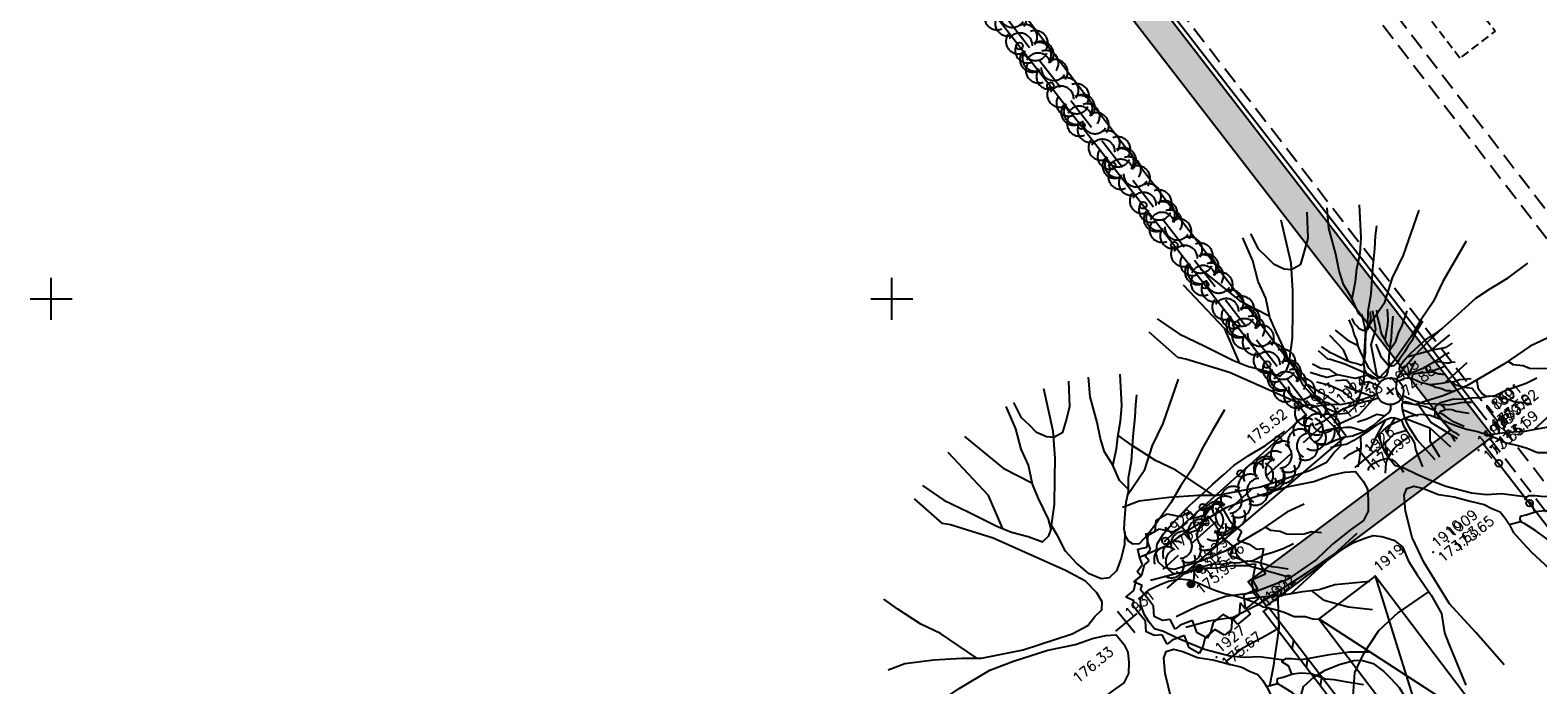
# Model space of a CAD drawing. Header units: feet. Extents: x 529188 to 529675, y 139816 to 140273.
# Tile 6 of 118: x 529274 to 529319, y 139989 to 140008. Entities that reach past the tile are written whole.
import ezdxf
from ezdxf.enums import TextEntityAlignment as Align

# ---------------------------------------------------------------- set-up
doc = ezdxf.new("R2010")
doc.units = ezdxf.units.FT
doc.header["$LTSCALE"] = 2
doc.header["$MEASUREMENT"] = 0
doc.header["$PDSIZE"] = 0.1
doc.linetypes.add('CACHE', pattern=[0.375, 0.25, -0.125])
doc.linetypes.add('CACHEX2', pattern=[0.75, 0.5, -0.25])
doc.layers.get('0').update_dxf_attribs({"linetype": 'CONTINUOUS'})
for name, color, linetype in [('ARBRES', 70, 'CONTINUOUS'), ('BATI', 10, 'CONTINUOUS'), ('BATI-HACHURES', 30, 'CONTINUOUS'), ('BORDURETTE', 20, 'CONTINUOUS'), ('CANIVEAU', 32, 'CACHE'), ('CARROYAGE', 7, 'CONTINUOUS'), ('CLOTURE', 1, 'CONTINUOUS'), ('HAIE', 80, 'CACHEX2'), ('MURS', 1, 'CONTINUOUS'), ('TALUS_HAUT', 40, 'CONTINUOUS'), ('TOPOALT', 3, 'CONTINUOUS'), ('TOPOJIS', 7, 'CONTINUOUS'), ('TOPOJIS-GELE', 7, 'CONTINUOUS'), ('TOPOMAT', 142, 'CONTINUOUS')]:
    doc.layers.add(name, color=color, linetype=linetype)
doc.styles.get("Standard").update_dxf_attribs({"font": 'ROMANS.SHX'})
pattern_1 = [(228.0128, (529357.68551, 140019.42807), (-7.99999823, -9.00000134), [0.134536, -13.319088]), (184.9697, (529357.59551, 140019.32807), (12.000001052, 0.999991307), [0.230868, -22.855925]), (132.5104, (529357.36551, 140019.30807), (9.99999072, -11.000008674), [0.162788, -16.116032]), (267.2737, (529356.97551, 140019.05807), (0.999996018, 20.000000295), [0.210238, -20.813558]), (292.8337, (529356.96551, 140018.84807), (-5.000009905, 11.999996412), [0.206155, -20.409373]), (357.2737, (529357.04551, 140018.65807), (-20.000000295, 0.999996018), [0.210238, -20.813558]), (37.6942, (529357.25551, 140018.64807), (-13.000007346, -9.999990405), [0.278029, -27.524849]), (72.2553, (529357.47551, 140018.81807), (7.000010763, 21.999996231), [0.262488, -25.986321]), (121.4296, (529357.55551, 140019.06807), (-8.000008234, 12.999995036), [0.21095, -20.884073]), (175.2364, (529357.44551, 140019.24807), (11.00000095, -0.99999153), [0.240832, -11.800763]), (222.3974, (529357.20551, 140019.26807), (-12.000007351, -10.999992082), [0.311448, -30.833375]), (138.8141, (529357.96551, 140019.04807), (-7.00000295, 5.99999731), [0.106301, -10.523844]), (171.4692, (529357.88551, 140019.11807), (12.999998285, -2.00000791), [0.202237, -20.021511]), (225, (529357.6855, 140019.1481), (-1e-16, -1), [0.141421, -1.272792]), (203.1986, (529357.61551, 140019.26807), (4.99999973, 2.00000133), [0.076158, -7.539615]), (291.8014, (529357.54551, 140019.23807), (-0.9999999, 3.00000027), [0.107703, -5.277462]), (30.9638, (529357.58551, 140019.13807), (2.99999802, 2.0000025), [0.174929, -5.656023]), (161.5651, (529357.7355, 140019.22807), (2.0000004, -0.9999984), [0.126491, -3.035787]), (16.3895, (529356.96551, 140019.23807), (10.0000022, 2.99999271), [0.1772, -17.542845]), (70.3462, (529357.13551, 140019.28807), (-3.99999525, -11.000002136), [0.148661, -14.717408]), (293.1986, (529357.73551, 140019.42807), (-2.00000133, 4.99999973), [0.152315, -7.463458]), (343.6105, (529357.79551, 140019.28807), (-10.0000022, 2.99999271), [0.1772, -17.542845]), (339.444, (529356.96551, 140018.61807), (-5.00000184, 1.999996), [0.17088, -8.373124]), (294.7751, (529357.12551, 140018.55807), (-4.99999219, 11.00000342), [0.143178, -14.174643]), (66.8014, (529357.74551, 140018.42807), (2.00000133, 4.99999973), [0.152315, -7.463458]), (17.354, (529357.80551, 140018.56807), (-13.00000202, -3.9999945), [0.167631, -16.595424]), (69.444, (529357.25551, 140018.42807), (-1.999996, -5.00000184), [0.08544, -8.458564]), (101.3099, (529357.68551, 140018.42807), (-0.99999763, 4.00000075), [0.05099, -5.048029]), (165.9638, (529357.6755, 140018.47807), (3.00000055, -0.99999806), [0.206155, -3.91695]), (186.009, (529357.47551, 140018.52807), (9.99999975, 0.999999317), [0.19105, -18.913923]), (303.6901, (529357.5855, 140019.04807), (-1.0000013, 1.9999996), [0.144222, -3.461329]), (353.1572, (529357.66551, 140018.92807), (16.999999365, -2.000007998), [0.251794, -24.927563]), (60.9454, (529357.91551, 140018.89807), (-4.00000003, -7.00000038), [0.102956, -10.192674]), (90, (529357.9655, 140018.9881), (-1, 1), [0.06, -0.94]), (120.2564, (529357.45551, 140018.55807), (3.99999489, -7.000002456), [0.138924, -13.75352]), (48.0128, (529357.38551, 140018.67807), (7.99999823, 9.00000134), [0.269072, -13.184552]), (0, (529357.5655, 140018.8781), (1, 1), [0.26, -0.74]), (325.3048, (529357.82551, 140018.87807), (-9.99999426, 7.00000861), [0.158114, -15.653274]), (254.0546, (529357.95551, 140018.78807), (-0.9999999, -4.00000013), [0.145602, -7.134508]), (207.646, (529357.91551, 140018.64807), (-18.999995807, -10.000007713), [0.237065, -23.469474]), (175.4261, (529357.70551, 140018.53807), (-13.000000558, 0.999994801), [0.250799, -24.829074])]

# ---------------------------------------------------------------- blocks, each defined once
blk = doc.blocks.new('TCPOINT')
at = {"color": 0}
blk.add_point((0, 0), dxfattribs=at)
at = {"layer": 'TOPOALT'}
blk.add_attdef('ALT', text='', height=0.3, dxfattribs=at).set_placement((0.1, -0.1), align=Align.TOP_LEFT)
at = {"layer": 'TOPOMAT'}
blk.add_attdef('MAT', (0.1, 0.1), '', height=0.3, dxfattribs=at)
blk = doc.blocks.new('191')
for p, q in [((0.138, 0), (-0.138, 0)), ((0, -0.138), (0, 0.138))]:
    blk.add_line(p, q)
for points in [[(-0.075, 0.393), (-0.074, 0.396), (-0.089, 0.56), (-0.173, 0.766), (-0.528, 1.475), (-0.775, 1.847), (-0.826, 1.907), (-0.886, 2.275)], [(-0.742, 2.326), (-0.67, 2.078), (-0.552, 1.827), (-0.425, 1.542), (-0.35, 1.403), (-0.247, 1.264), (-0.17, 1.135), (-0.084, 1.142), (-0.024, 1.176), (0.02, 1.271), (0.074, 1.494), (0.117, 1.641), (0.205, 1.812), (0.25, 1.984), (0.338, 2.172), (0.404, 2.408)], [(-0.395, 1.487), (-0.294, 1.833), (-0.336, 2.418)], [(-0.108, 2.439), (-0.008, 1.951), (0.122, 1.651)], [(0.525, 0.689), (0.444, 0.595), (0.331, 0.51), (0.219, 0.442), (0.116, 0.435), (0.047, 0.478), (-0.012, 0.591), (-0.045, 0.755), (-0.052, 0.918), (-0.016, 1.081), (0.003, 1.202), (0.158, 1.347), (0.324, 1.543), (0.454, 1.698), (0.612, 1.919), (0.804, 2.305)], [(0.486, 2.393), (0.451, 2.231), (0.466, 2.119), (0.475, 2.024), (0.526, 1.92), (0.576, 1.869), (0.68, 1.85), (0.766, 1.91), (0.896, 2.003), (1.048, 2.205)], [(-0.902, 1.372), (-1.197, 1.506), (-1.331, 1.693), (-1.488, 1.936)], [(-0.173, 0.766), (-0.555, 0.944), (-0.902, 1.372), (-0.983, 1.639), (-1.17, 1.827), (-1.275, 2.082)], [(-0.012, 0.591), (0.436, 1.425), (0.837, 1.693), (1.115, 2.172)], [(0.823, 0.995), (0.811, 1.118), (0.855, 1.28), (0.874, 1.436), (0.927, 1.564), (1.005, 1.709), (1.111, 1.95), (1.225, 2.112)], [(0.854, 1.275), (0.986, 1.383), (1.073, 1.468), (1.194, 1.57), (1.299, 1.681), (1.488, 1.936)], [(-1.411, 0.65), (-1.538, 1.071), (-1.63, 1.269), (-1.714, 1.528), (-1.758, 1.695)], [(-1.002, 0.422), (-1.09, 0.864), (-1.277, 1.265), (-1.518, 1.586)], [(0.444, 0.595), (0.436, 0.944), (0.57, 1.345)], [(2.068, 1.003), (1.843, 0.919), (1.644, 0.842), (1.445, 0.75), (1.246, 0.691), (1.065, 0.623), (0.823, 0.557), (0.694, 0.524), (0.564, 0.508), (0.513, 0.542), (0.496, 0.594), (0.505, 0.654), (0.54, 0.714), (0.618, 0.8), (0.723, 0.911), (0.81, 0.98), (0.897, 1.082), (1.027, 1.192), (1.192, 1.373), (1.331, 1.508), (1.418, 1.603), (1.487, 1.671)], [(0.786, 0.961), (1.077, 1.046), (1.285, 1.182), (1.51, 1.284), (1.905, 1.528)], [(-2.169, 1.122), (-2.002, 1.067), (-1.755, 0.91), (-1.524, 0.744), (-1.378, 0.623), (-1.002, 0.422), (-0.522, 0.237), (-0.35, 0.2), (-0.346, 0.201)], [(-0.522, 0.237), (-0.795, 0.677), (-0.795, 1.078), (-1.063, 1.265)], [(-0.795, 0.677), (-0.956, 0.971)], [(-2.356, 0.641), (-2.066, 0.56), (-1.74, 0.531), (-1.389, 0.477), (-1.148, 0.397), (-0.815, 0.265), (-0.566, 0.134), (-0.395, 0.072), (-0.394, 0.072)], [(-0.18, 0.357), (-0.314, 0.623), (-0.581, 0.757)], [(-0.314, 0.623), (-0.528, 0.516)], [(2.086, -0.23), (1.901, -0.184), (1.591, -0.156), (1.179, -0.091), (0.939, -0.021), (0.784, 0.041), (0.672, 0.085), (0.604, 0.163), (0.597, 0.249), (0.632, 0.326), (0.701, 0.394), (0.813, 0.429), (0.934, 0.452), (1.046, 0.469), (1.192, 0.485), (1.356, 0.492), (1.503, 0.499), (1.649, 0.507), (1.787, 0.514), (1.959, 0.495), (2.157, 0.467), (2.399, 0.457)], [(1.046, 0.469), (1.721, 0.167), (2.436, 0.167)], [(-1.34, -0.445), (-1.582, -0.097), (-1.703, -0.002), (-1.83, 0.077), (-1.941, 0.164), (-2.155, 0.277), (-2.41, 0.393)], [(-0.566, 0.134), (-1.17, 0.035), (-1.866, 0.222)], [(0.392, 0.079), (0.465, 0.061), (0.551, 0.035), (0.655, -0.018), (0.722, -0.087), (0.774, -0.174), (0.815, -0.26), (0.858, -0.339), (0.909, -0.417), (0.977, -0.504), (1.028, -0.582), (1.088, -0.685), (1.121, -0.763), (1.19, -0.85), (1.249, -0.937), (1.299, -1.032), (1.385, -1.102), (1.428, -1.171), (1.487, -1.223)], [(0.784, 0.041), (1.159, 0.221)], [(1.721, 0.167), (2.123, -0.047), (2.337, -0.073)], [(-0.249, -0.313), (-0.269, -0.342), (-0.339, -0.427), (-0.434, -0.469), (-0.589, -0.459), (-0.812, -0.457), (-1.027, -0.472), (-1.371, -0.443), (-1.714, -0.329), (-1.945, -0.189), (-2.21, -0.092), (-2.441, -0.038)], [(-2.161, -1.137), (-2.004, -1.005), (-1.734, -0.759), (-1.517, -0.477), (-1.767, -0.449), (-2.015, -0.395), (-2.221, -0.273), (-2.435, -0.179)], [(-0.589, -0.459), (-0.742, -0.286), (-1.063, -0.205), (-1.331, -0.098)], [(0.944, -1.304), (0.773, -1.121), (0.654, -1.034), (0.551, -0.931), (0.398, -0.723), (0.313, -0.566), (0.254, -0.454), (0.204, -0.344)], [(0.746, -0.127), (0.817, -0.054), (0.877, -0.054), (0.998, -0.107), (1.066, -0.168), (1.144, -0.213), (1.22, -0.273), (1.289, -0.308), (1.357, -0.377), (1.408, -0.447), (1.442, -0.508), (1.485, -0.551), (1.553, -0.629)], [(1.753, -0.467), (1.641, -0.44), (1.538, -0.405), (1.453, -0.37), (1.331, -0.343), (1.263, -0.3), (1.246, -0.248), (1.247, -0.188), (1.292, -0.109)], [(1.641, -0.161), (1.66, -0.217), (1.728, -0.286), (1.762, -0.347), (1.831, -0.408), (1.899, -0.46), (1.968, -0.487), (2.038, -0.558)], [(-2.344, -0.683), (-2.121, -0.686), (-1.889, -0.731), (-1.732, -0.756)], [(-0.65, -0.571), (-1.09, -0.74), (-1.598, -0.981)], [(-1.517, -0.477), (-1.182, -0.514), (-0.839, -0.543), (-0.65, -0.571), (-0.521, -0.614), (-0.453, -0.641), (-0.394, -0.701), (-0.325, -0.805), (-0.3, -0.908), (-0.345, -1.054), (-0.363, -1.209), (-0.383, -1.449), (-0.419, -1.655), (-0.516, -1.818), (-0.551, -1.921), (-0.678, -2.346)], [(-1.09, -0.74), (-1.17, -0.954)], [(-0.394, -0.701), (-0.849, -0.874)], [(-0.263, -2.427), (-0.276, -2.009), (-0.299, -1.628), (-0.235, -1.156), (-0.172, -0.898), (-0.058, -0.658), (0.029, -0.529), (0.09, -0.496), (0.159, -0.522), (0.219, -0.6), (0.294, -0.738), (0.397, -0.851), (0.49, -0.982), (0.575, -1.095), (0.609, -1.172), (0.652, -1.25), (0.651, -1.328), (0.642, -1.396), (0.624, -1.482), (0.631, -1.62), (0.639, -1.741), (0.655, -1.861), (0.671, -1.982), (0.687, -2.094), (0.721, -2.172), (0.758, -2.321)], [(-0.058, -0.658), (0.168, -1.088)], [(0.397, -0.851), (0.355, -1.489), (0.655, -2.352)], [(1.03, -0.586), (1.2, -0.694), (1.337, -0.791), (1.525, -0.896), (1.662, -0.983), (1.816, -1.044), (2.104, -1.238)], [(1.42, -0.838), (2.311, -0.789)], [(-1.994, -1.409), (-1.911, -1.349), (-1.775, -1.342), (-1.645, -1.361), (-1.508, -1.405), (-1.372, -1.466), (-1.311, -1.51), (-1.244, -1.605), (-1.211, -1.734), (-1.203, -1.829), (-1.195, -1.949), (-1.219, -2.115)], [(-0.363, -1.209), (-0.742, -1.061), (-1.438, -1.141), (-1.438, -1.221)], [(-1.09, -1.101), (-1.25, -1.328)], [(-0.172, -0.898), (0.222, -1.596), (0.337, -2.418)], [(0.915, -1.463), (0.943, -1.381), (0.918, -1.304), (0.97, -1.305), (1.013, -1.339), (1.081, -1.408), (1.184, -1.469), (1.33, -1.549), (1.416, -1.601), (1.501, -1.654), (1.663, -1.788)], [(1.594, -0.94), (1.627, -1.086), (1.712, -1.208), (1.779, -1.303), (1.946, -1.475)], [(-0.379, -1.406), (-0.744, -1.378), (-1.002, -1.392), (-1.26, -1.475), (-1.441, -1.56), (-1.658, -1.792)], [(0.222, -1.596), (-0.019, -1.89), (-0.095, -2.44)], [(1.035, -2.211), (0.887, -1.923), (0.837, -1.742), (0.803, -1.614), (0.762, -1.492), (0.744, -1.449), (0.641, -1.402)], [(0.75, -1.463), (0.754, -1.431), (0.779, -1.406), (0.831, -1.432), (0.926, -1.467), (0.994, -1.511), (1.071, -1.581), (1.147, -1.711), (1.206, -1.772), (1.267, -1.841), (1.403, -1.998)], [(0.583, -2.144), (0.542, -2.381)]]:
    blk.add_lwpolyline(points)
blk.add_circle((0, 0), 0.4)
blk = doc.blocks.new('194')
for p, q in [((0.0285, 0), (-0.0285, 0)), ((0, -0.0285), (0, 0.0285))]:
    blk.add_line(p, q)
for points in [[(-0.1462, 0.4831), (-0.1313, 0.432), (-0.1069, 0.3801), (-0.0807, 0.3213), (-0.0651, 0.2926), (-0.044, 0.264), (-0.0281, 0.2373), (-0.0104, 0.2388), (0.0021, 0.2458), (0.0111, 0.2654), (0.0222, 0.3113), (0.0312, 0.3417), (0.0493, 0.377), (0.0586, 0.4125), (0.0767, 0.4513), (0.0903, 0.5)], [(-0.0745, 0.3099), (-0.0536, 0.3814), (-0.0623, 0.5021)], [(-0.0153, 0.5064), (0.0053, 0.4057), (0.0323, 0.3437)], [(0.1073, 0.4968), (0.1, 0.4635), (0.1032, 0.4403), (0.1049, 0.4208), (0.1155, 0.3993), (0.1258, 0.3888), (0.1472, 0.3849), (0.1651, 0.3972), (0.1918, 0.4164), (0.2232, 0.4582)], [(-0.4405, 0.2346), (-0.406, 0.2232), (-0.355, 0.1909), (-0.3075, 0.1567), (-0.2773, 0.1317), (-0.1997, 0.0902), (-0.1007, 0.0521), (-0.0653, 0.0445), (-0.0424, 0.0497), (-0.0227, 0.0514), (-0.0119, 0.0637), (-0.0083, 0.0848), (-0.0114, 0.1186), (-0.0288, 0.1613), (-0.102, 0.3075), (-0.1528, 0.3842), (-0.1634, 0.3967), (-0.1757, 0.4726)], [(0.1153, 0.1452), (0.0987, 0.1259), (0.0754, 0.1083), (0.0521, 0.0944), (0.0309, 0.0929), (0.0166, 0.1018), (0.0044, 0.125), (-0.0023, 0.1589), (-0.0037, 0.1925), (0.0036, 0.2263), (0.0075, 0.2511), (0.0397, 0.281), (0.0739, 0.3216), (0.1007, 0.3535), (0.1332, 0.3992), (0.173, 0.4788)], [(0.1768, 0.2085), (0.1743, 0.2338), (0.1834, 0.2673), (0.1874, 0.2994), (0.1983, 0.3258), (0.2144, 0.3559), (0.2363, 0.4056), (0.2597, 0.439)], [(0.1831, 0.2662), (0.2104, 0.2885), (0.2283, 0.3061), (0.2533, 0.327), (0.2749, 0.35), (0.314, 0.4026)], [(-0.2842, 0.1374), (-0.3103, 0.2241), (-0.3293, 0.265), (-0.3466, 0.3184), (-0.3557, 0.3528)], [(0.4336, 0.21), (0.3872, 0.1927), (0.3462, 0.177), (0.3051, 0.1579), (0.2641, 0.1458), (0.2267, 0.1318), (0.1767, 0.1181), (0.1501, 0.1113), (0.1233, 0.1079), (0.1129, 0.115), (0.1094, 0.1258), (0.1112, 0.1382), (0.1183, 0.1505), (0.1346, 0.1682), (0.1562, 0.1911), (0.1741, 0.2053), (0.1921, 0.2263), (0.2188, 0.2492), (0.253, 0.2864), (0.2817, 0.3144), (0.2996, 0.3339), (0.3139, 0.3479)], [(0.1692, 0.2014), (0.2292, 0.2189), (0.2721, 0.247), (0.3185, 0.268), (0.4, 0.3184)], [(-0.4791, 0.1354), (-0.4193, 0.1186), (-0.3521, 0.1127), (-0.2795, 0.1016), (-0.2299, 0.0851), (-0.1611, 0.0578), (-0.1098, 0.0308), (-0.0745, 0.0181), (-0.0498, 0.0055), (-0.0322, -0.007), (-0.0324, -0.0321), (-0.036, -0.0498), (-0.0485, -0.0674), (-0.063, -0.085), (-0.0825, -0.0936), (-0.1146, -0.0916), (-0.1605, -0.0912), (-0.205, -0.0942), (-0.2759, -0.0882), (-0.3466, -0.0647), (-0.3942, -0.0359), (-0.4489, -0.0157), (-0.4967, -0.0047)], [(0.4374, -0.0442), (0.3993, -0.0348), (0.3353, -0.0291), (0.2503, -0.0157), (0.2007, -0.0011), (0.1687, 0.0116), (0.1457, 0.0208), (0.1317, 0.0367), (0.1301, 0.0545), (0.1373, 0.0705), (0.1516, 0.0845), (0.1748, 0.0916), (0.1997, 0.0965), (0.2228, 0.0999), (0.253, 0.1033), (0.2869, 0.1047), (0.3171, 0.1062), (0.3473, 0.1078), (0.3758, 0.1093), (0.4113, 0.1053), (0.4521, 0.0996), (0.5019, 0.0974)], [(-0.2695, -0.0887), (-0.3195, -0.0169), (-0.3443, 0.0028), (-0.3706, 0.0191), (-0.3936, 0.037), (-0.4376, 0.0602), (-0.4902, 0.0843)], [(0.2018, -0.266), (0.1666, -0.2282), (0.1419, -0.2102), (0.1207, -0.1888), (0.0892, -0.1459), (0.0717, -0.1136), (0.0595, -0.0904), (0.0473, -0.0638), (0.0367, -0.0476), (0.0369, -0.0298), (0.0388, -0.0121), (0.046, 0.009), (0.0534, 0.0197), (0.0639, 0.0215), (0.0799, 0.0214), (0.103, 0.0158), (0.1207, 0.0103), (0.1421, -0.0006), (0.1561, -0.0148), (0.1666, -0.0327), (0.1752, -0.0505), (0.1841, -0.0667), (0.1946, -0.0829), (0.2086, -0.1007), (0.2192, -0.1169), (0.2314, -0.1382), (0.2383, -0.1543), (0.2525, -0.1722), (0.2648, -0.1901), (0.275, -0.2097), (0.2927, -0.2242), (0.3016, -0.2384), (0.3139, -0.2492)], [(0.1609, -0.023), (0.1756, -0.008), (0.188, -0.0081), (0.213, -0.019), (0.227, -0.0315), (0.243, -0.0407), (0.2587, -0.0532), (0.273, -0.0604), (0.287, -0.0747), (0.2975, -0.0891), (0.3045, -0.1016), (0.3134, -0.1104), (0.3274, -0.1266)], [(0.3686, -0.0932), (0.3455, -0.0876), (0.3244, -0.0804), (0.3067, -0.0731), (0.2817, -0.0676), (0.2676, -0.0587), (0.2641, -0.0479), (0.2642, -0.0355), (0.2736, -0.0194)], [(0.3457, -0.03), (0.3496, -0.0416), (0.3636, -0.0559), (0.3705, -0.0684), (0.3848, -0.0809), (0.3988, -0.0917), (0.4131, -0.0972), (0.4275, -0.112)], [(-0.4388, -0.2315), (-0.4064, -0.2041), (-0.3508, -0.1534), (-0.3061, -0.0952), (-0.3575, -0.0894), (-0.4087, -0.0783), (-0.4512, -0.0531), (-0.4954, -0.0337)], [(-0.3061, -0.0952), (-0.2369, -0.1029), (-0.166, -0.1089), (-0.1272, -0.1145), (-0.1005, -0.1235), (-0.0865, -0.129), (-0.0742, -0.1415), (-0.0601, -0.163), (-0.0549, -0.1842), (-0.0642, -0.2142), (-0.0679, -0.2463), (-0.072, -0.2958), (-0.0794, -0.3382), (-0.0994, -0.3718), (-0.1066, -0.3931), (-0.1329, -0.4808)], [(-0.0473, -0.4976), (-0.05, -0.4112), (-0.0547, -0.3328), (-0.0414, -0.2353), (-0.0285, -0.1821), (-0.0049, -0.1327), (0.0131, -0.1061), (0.0256, -0.0991), (0.0399, -0.1046), (0.0521, -0.1205), (0.0677, -0.1491), (0.0889, -0.1725), (0.1082, -0.1994), (0.1257, -0.2227), (0.1326, -0.2386), (0.1415, -0.2547), (0.1414, -0.2708), (0.1395, -0.2849), (0.1357, -0.3026), (0.1372, -0.3311), (0.1389, -0.356), (0.1421, -0.3808), (0.1455, -0.4057), (0.1487, -0.4288), (0.1559, -0.445), (0.1635, -0.4757)], [(0.2196, -0.1177), (0.2545, -0.1401), (0.2828, -0.1601), (0.3215, -0.1816), (0.3499, -0.1996), (0.3816, -0.2123), (0.4412, -0.2523)], [(-0.4766, -0.1378), (-0.4306, -0.1383), (-0.3828, -0.1477), (-0.3504, -0.1528)], [(0.3, -0.1696), (0.4838, -0.1595)], [(0.3358, -0.1907), (0.3426, -0.221), (0.3602, -0.246), (0.3741, -0.2656), (0.4085, -0.3011)], [(0.1958, -0.2987), (0.2016, -0.2818), (0.1964, -0.2659), (0.2071, -0.266), (0.2161, -0.2732), (0.23, -0.2874), (0.2514, -0.3), (0.2814, -0.3163), (0.2991, -0.3272), (0.3167, -0.3381), (0.3501, -0.3657)], [(-0.4044, -0.2875), (-0.3874, -0.2752), (-0.3592, -0.2738), (-0.3325, -0.2777), (-0.3041, -0.2867), (-0.2761, -0.2993), (-0.2635, -0.3084), (-0.2496, -0.328), (-0.2428, -0.3545), (-0.2413, -0.3742), (-0.2395, -0.399), (-0.2445, -0.4333)], [(-0.0712, -0.287), (-0.1464, -0.281), (-0.1996, -0.284), (-0.253, -0.3012), (-0.2903, -0.3186), (-0.3352, -0.3665)], [(0.2206, -0.4531), (0.1899, -0.3937), (0.1798, -0.3563), (0.1727, -0.3297), (0.1642, -0.3046), (0.1606, -0.2958), (0.1392, -0.2862)], [(0.1618, -0.2987), (0.1626, -0.2921), (0.1677, -0.2868), (0.1784, -0.2923), (0.1981, -0.2995), (0.2121, -0.3087), (0.228, -0.3229), (0.2436, -0.3498), (0.2559, -0.3624), (0.2684, -0.3766), (0.2966, -0.409)]]:
    blk.add_lwpolyline(points)
blk = doc.blocks.new('189')
h = blk.add_hatch()
h.set_pattern_fill('ANSI31', color=256, scale=0.2, style=0)
h.set_pattern_definition([(45, (-527485.07046, -148351.732363), (-0.0176776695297, 0.0176776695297), [])])
edge = h.paths.add_edge_path()
edge.add_arc((0, 0), 0.1, 0, 360)
for p, q in [((-0.685, 1.557), (-0.56, 1.806)), ((-0.56, 1.806), (-0.311, 1.681)), ((-0.311, 1.681), (-0.062, 1.93)), ((-0.062, 1.93), (0.311, 1.868)), ((0.311, 1.868), (0.56, 1.557)), ((-0.996, 1.308), (-0.747, 1.37)), ((-0.747, 1.37), (-0.685, 1.557)), ((0.56, 1.557), (0.872, 1.494)), ((0.872, 1.494), (0.872, 1.245)), ((-1.744, 0.934), (-1.432, 0.934)), ((-1.619, 0.685), (-1.744, 0.934)), ((-1.432, 0.934), (-1.183, 1.121)), ((-1.183, 1.121), (-0.996, 1.121)), ((-0.996, 1.121), (-0.996, 1.308)), ((0.872, 1.245), (1.183, 1.121)), ((1.183, 1.121), (1.37, 1.183)), ((1.37, 1.183), (1.681, 1.245)), ((1.681, 0.934), (1.619, 0.56)), ((1.681, 1.245), (1.681, 0.934)), ((-1.744, 0.623), (-1.619, 0.685)), ((-1.744, 0.249), (-1.744, 0.623)), ((1.619, 0.56), (1.619, 0.374)), ((-1.93, -0.249), (-1.744, 0)), ((-1.744, 0), (-1.744, 0.249)), ((1.681, 0.062), (1.432, -0.062)), ((1.619, 0.374), (1.681, 0.062)), ((-1.806, -0.498), (-1.93, -0.249)), ((1.432, -0.062), (1.619, -0.374)), ((1.619, -0.374), (1.681, -0.623)), ((-1.619, -0.623), (-1.806, -0.498)), ((-1.681, -0.934), (-1.619, -0.623)), ((1.868, -0.747), (1.494, -1.059)), ((1.681, -0.623), (1.868, -0.747)), ((-1.494, -0.934), (-1.681, -0.934)), ((-1.121, -1.059), (-1.494, -0.934)), ((-1.245, -1.432), (-1.121, -1.059)), ((0.996, -1.245), (0.81, -1.557)), ((1.432, -1.37), (0.996, -1.245)), ((1.494, -1.059), (1.432, -1.37)), ((-1.121, -1.744), (-1.245, -1.432)), ((-0.934, -1.681), (-1.121, -1.744)), ((-0.685, -1.494), (-0.934, -1.681)), ((-0.311, -1.494), (-0.685, -1.494)), ((-0.187, -1.806), (-0.311, -1.494)), ((0.311, -1.557), (0.062, -1.806)), ((0.311, -1.806), (0.311, -1.557)), ((0.81, -1.557), (0.81, -1.806)), ((0.062, -1.806), (-0.187, -1.806)), ((0.81, -1.806), (0.311, -1.806))]:
    blk.add_line(p, q)
blk.add_circle((0, 0), 0.1)
blk = doc.blocks.new('RONDCLOT')
at = {"layer": 'CLOTURE'}
blk.add_circle((0, 0), 0.1, dxfattribs=at)
blk = doc.blocks.new('HAIEBASE')
at = {"layer": 'HAIE'}
for centre, start, end in [((-0.223, 0.05), 14.988, 164.4142), ((0.002, 0.141), 14.988, 164.4142), ((0.227, 0.05), 14.988, 164.4142), ((-0.147, -0.129), 50.5983, 200.0244), ((0.078, 0.086), 243.6198, 27.2304), ((-0.23, -0.099), 196.6108, 340.2213), ((0.022, -0.064), 196.6108, 340.2213), ((0.223, -0.099), 196.6108, 340.2213)]:
    blk.add_arc(centre, 0.25, start, end, dxfattribs=at)

msp = doc.modelspace()

# ---------------------------------------------------------------- hatches: boundary and pattern name
h = msp.add_hatch()
h.set_pattern_fill('GRAVEL', color=254, style=0)
h.set_pattern_definition(pattern_1)
h.paths.add_polyline_path([(529287.629, 140033.852), (529288.384, 140034.342), (529289.452, 140032.697), (529293.58, 140027.353), (529299.205, 140020.07), (529304.222, 140013.575), (529317.864, 139995.912), (529311.131, 139990.861), (529310.591, 139991.581), (529316.594, 139996.084), (529309.546, 140005.21), (529301.677, 140015.397), (529297.385, 140020.953), (529293.809, 140025.584), (529288.87, 140031.978), (529288.717, 140032.176)])
h = msp.add_hatch()
h.set_pattern_fill('GRAVEL', color=254, style=0)
h.set_pattern_definition(pattern_1)
h.paths.add_polyline_path([(529287.629, 140033.852), (529288.384, 140034.342), (529289.452, 140032.697), (529293.58, 140027.353), (529299.205, 140020.07), (529304.222, 140013.575), (529317.864, 139995.912), (529311.131, 139990.861), (529310.591, 139991.581), (529316.594, 139996.084), (529309.546, 140005.21), (529301.677, 140015.397), (529297.385, 140020.953), (529293.809, 140025.584), (529288.87, 140031.978), (529288.717, 140032.176)])
at = {"layer": 'BATI-HACHURES'}
h = msp.add_hatch(dxfattribs=at)
h.set_pattern_fill('ANSI31', color=256, scale=4, angle=36, style=0)
h.paths.add_polyline_path([(529321.124, 139983.615), (529318.169, 139981.389), (529311.045, 139990.699), (529311.203, 139990.821), (529318.207, 139981.668), (529321.004, 139983.774)])

# ---------------------------------------------------------------- linework, layer by layer
at = {"layer": 'BATI', "flags": 128}
msp.add_lwpolyline([(529317.888, 139987.119), (529314.37, 139991.755), (529312.697, 139990.486), (529316.215, 139985.849)], close=True, dxfattribs=at)
at = {"layer": 'BATI-HACHURES', "flags": 128}
for points in [[(529314.37, 139991.755), (529316.215, 139985.849)], [(529317.888, 139987.119), (529312.697, 139990.486)]]:
    msp.add_lwpolyline(points, dxfattribs=at)
at = {"layer": 'BORDURETTE', "flags": 128}
msp.add_lwpolyline([(529365.744, 140113.595), (529346.604, 140099.162), (529349.584, 140095.322), (529348.792, 140094.696), (529345.813, 140098.607), (529334.491, 140089.442), (529335.885, 140087.796), (529327.818, 140081.654), (529329.185, 140079.821), (529328.42, 140079.255), (529326.995, 140081.07), (529328.42, 140079.255), (529326.995, 140081.07), (529302.908, 140062.841), (529304.421, 140060.817), (529293.1, 140052.27, 0.12784), (529288.488, 140046.948, 0.276945), (529289.647, 140032.594), (529317.669, 139996.417)], format="xyb", dxfattribs=at)
at = {"layer": 'BORDURETTE', "linetype": 'CACHE', "ltscale": 0.5, "flags": 128}
msp.add_lwpolyline([(529316.89, 140007.152), (529315.769, 140008.607), (529316.814, 140009.413), (529317.935, 140007.958)], close=True, dxfattribs=at)
at = {"layer": 'CANIVEAU', "flags": 128}
for points in [[(529305.39, 140020.922), (529321.739, 139999.662), (529333.633, 139984.321)], [(529304.993, 140020.617), (529321.343, 139999.357), (529333.238, 139984.015)], [(529303.933, 140014.562), (529317.87, 139996.539), (529329.565, 139981.401)], [(529317.775, 139995.845), (529329.17, 139981.095)]]:
    msp.add_lwpolyline(points, dxfattribs=at)
at = {"layer": 'CARROYAGE'}
for p, q in [((529275, 139999.375), (529275, 140000.625)), ((529300, 139999.375), (529300, 140000.625)), ((529274.375, 140000), (529275.625, 140000)), ((529299.375, 140000), (529300.625, 140000))]:
    msp.add_line(p, q, dxfattribs=at)
at = {"layer": 'CLOTURE', "flags": 128}
for points in [[(529410.751, 140154.535), (529386.824, 140134.715), (529359.908, 140112.4), (529338.753, 140094.959), (529330.385, 140087.951), (529280.895, 140046.879), (529276.141, 140042.641), (529298.016, 140014.941), (529312.311, 139996.556), (529308.119, 139992.789)], [(529317.582, 139995.701), (529325.027, 139986.098)]]:
    msp.add_lwpolyline(points, dxfattribs=at)
at = {"layer": 'HAIE', "flags": 128}
msp.add_lwpolyline([(529276.798, 140042.617), (529312.809, 139996.247), (529308.053, 139991.949)], dxfattribs=at)
at = {"layer": 'MURS', "flags": 128}
for points in [[(529288.384, 140034.342), (529289.452, 140032.697), (529317.864, 139995.912), (529311.131, 139990.861), (529310.591, 139991.581), (529316.594, 139996.084), (529288.717, 140032.176), (529287.629, 140033.852)], [(529321.124, 139983.615), (529318.169, 139981.389), (529311.045, 139990.699), (529311.203, 139990.821), (529318.207, 139981.668), (529321.004, 139983.774)]]:
    msp.add_lwpolyline(points, close=True, dxfattribs=at)
at = {"layer": 'TALUS_HAUT', "flags": 128}
for points in [[(529277.16, 140042.81), (529288.601, 140028.511), (529313.504, 139995.928)], [(529313.504, 139995.928), (529308.176, 139991.399)]]:
    msp.add_lwpolyline(points, dxfattribs=at)

# ---------------------------------------------------------------- block references
at = {"layer": 'ARBRES'}
for p, xscale, yscale, zscale, rotation in [((529314.085, 139995.248), 14.77815694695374, 14.77815694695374, 14.77815694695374, 39.33073407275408), ((529306.964, 139990.383), 14.45021743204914, 14.45021743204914, 14.45021743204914, 39.33073407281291)]:
    msp.add_blockref('194', p, dxfattribs=dict(at, xscale=xscale, yscale=yscale, zscale=zscale, rotation=rotation))
at = {"layer": 'ARBRES', "rotation": 39.33073407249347}
for name, p in [('191', (529314.813, 139997.252)), ('189', (529309.131, 139991.968)), ('189', (529308.892, 139991.516))]:
    msp.add_blockref(name, p, dxfattribs=at)
at = {"layer": 'CLOTURE'}
for p, rotation in [((529303.79, 140007.515), 307.8659282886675), ((529304.711, 140006.331), 307.8659282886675), ((529305.631, 140005.147), 307.8659282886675), ((529306.552, 140003.963), 307.8659282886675), ((529307.473, 140002.779), 307.8659282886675), ((529308.394, 140001.594), 307.8659282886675), ((529309.314, 140000.41), 307.8659282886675), ((529310.235, 139999.226), 307.8659282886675), ((529311.156, 139998.042), 307.8659282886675), ((529312.076, 139996.858), 307.8659282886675), ((529311.479, 139995.809), 221.9438701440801), ((529310.364, 139994.806), 221.9438701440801), ((529318.042, 139995.108), 307.7854638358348), ((529309.248, 139993.804), 221.9438701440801), ((529318.961, 139993.923), 307.7854638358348), ((529308.132, 139992.801), 221.9438701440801)]:
    msp.add_blockref('RONDCLOT', p, dxfattribs=dict(at, rotation=rotation))
at = {"layer": 'HAIE', "xscale": 1.5, "yscale": 1.5, "zscale": 1.5}
for p, rotation in [((529303.295, 140008.498), 127.833324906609), ((529304.093, 140007.471), 307.833324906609), ((529304.522, 140006.918), 127.833324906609), ((529305.319, 140005.891), 307.833324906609), ((529305.749, 140005.338), 127.833324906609), ((529306.546, 140004.312), 307.833324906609), ((529306.975, 140003.759), 127.833324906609), ((529307.773, 140002.732), 307.833324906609), ((529308.202, 140002.179), 127.833324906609), ((529308.999, 140001.152), 307.833324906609), ((529309.429, 140000.6), 127.833324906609), ((529310.226, 139999.573), 307.833324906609), ((529310.656, 139999.02), 127.833324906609), ((529311.453, 139997.993), 307.833324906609), ((529311.882, 139997.44), 127.833324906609), ((529312.68, 139996.414), 307.833324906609), ((529312.446, 139995.919), 42.10747014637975), ((529311.482, 139995.047), 222.1074701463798), ((529310.963, 139994.578), 42.10747014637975), ((529309.998, 139993.706), 222.1074701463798), ((529309.479, 139993.237), 42.10747014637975), ((529308.514, 139992.365), 222.1074701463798)]:
    msp.add_blockref('HAIEBASE', p, dxfattribs=dict(at, rotation=rotation))
at = {"layer": 'TOPOJIS'}
ref = msp.add_blockref('TCPOINT', (529312.311, 139996.556), dxfattribs=at)
ref.add_attrib('MAT', '1923', (529312.411, 139996.656), dxfattribs={"layer": 'TOPOMAT', "height": 0.3, "rotation": 39.3307})
ref.add_attrib('ALT', '175.52', dxfattribs={"layer": 'TOPOALT', "height": 0.3, "rotation": 39.3307}).set_placement((529310.496, 139995.862), align=Align.TOP_LEFT)
ref = msp.add_blockref('TCPOINT', (529316.093, 139992.471), dxfattribs=at)
ref.add_attrib('MAT', '1910', (529316.193, 139992.571), dxfattribs={"layer": 'TOPOMAT', "height": 0.3, "rotation": 39.3307})
ref.add_attrib('ALT', '173.63', dxfattribs={"layer": 'TOPOALT', "height": 0.3, "rotation": 39.3307}).set_placement((529316.193, 139992.371), align=Align.TOP_LEFT)
ref = msp.add_blockref('TCPOINT', (529314.37, 139991.755), dxfattribs=at)
ref.add_attrib('MAT', '1919', (529314.47, 139991.855), dxfattribs={"layer": 'TOPOMAT', "height": 0.3, "rotation": 39.3307})
ref = msp.add_blockref('TCPOINT', (529311.131, 139990.861), dxfattribs=at)
ref.add_attrib('MAT', '1922', (529311.231, 139990.961), dxfattribs={"layer": 'TOPOMAT', "height": 0.3, "rotation": 39.3307})
ref = msp.add_blockref('TCPOINT', (529306.964, 139990.383), dxfattribs=at)
ref.add_attrib('MAT', '1931', (529307.064, 139990.483), dxfattribs={"layer": 'TOPOMAT', "height": 0.3, "rotation": 39.3307})
ref.add_attrib('ALT', '176.33', dxfattribs={"layer": 'TOPOALT', "height": 0.3, "rotation": 39.3307}).set_placement((529305.334, 139988.788), align=Align.TOP_LEFT)
ref = msp.add_blockref('TCPOINT', (529311.045, 139990.699), dxfattribs=at)
ref.add_attrib('MAT', '1921', (529311.145, 139990.799), dxfattribs={"layer": 'TOPOMAT', "height": 0.3, "rotation": 39.3307})
at = {"layer": 'TOPOJIS-GELE'}
ref = msp.add_blockref('TCPOINT', (529314.813, 139997.252), dxfattribs=at)
ref.add_attrib('MAT', '1925', (529314.913, 139997.352), dxfattribs={"layer": 'TOPOMAT', "height": 0.3, "rotation": 39.3307})
ref.add_attrib('ALT', '174.88', dxfattribs={"layer": 'TOPOALT', "height": 0.3, "rotation": 39.3307}).set_placement((529314.913, 139997.152), align=Align.TOP_LEFT)
ref = msp.add_blockref('TCPOINT', (529313.245, 139996.738), dxfattribs=at)
ref.add_attrib('MAT', '1924', (529313.345, 139996.838), dxfattribs={"layer": 'TOPOMAT', "height": 0.3, "rotation": 39.3307})
ref.add_attrib('ALT', '175.35', dxfattribs={"layer": 'TOPOALT', "height": 0.3, "rotation": 39.3307}).set_placement((529313.345, 139996.638), align=Align.TOP_LEFT)
ref = msp.add_blockref('TCPOINT', (529317.669, 139996.417), dxfattribs=at)
ref.add_attrib('MAT', '1860', (529317.769, 139996.517), dxfattribs={"layer": 'TOPOMAT', "height": 0.3, "rotation": 39.3307})
ref.add_attrib('ALT', '173.59', dxfattribs={"layer": 'TOPOALT', "height": 0.3, "rotation": 39.3307}).set_placement((529317.769, 139996.317), align=Align.TOP_LEFT)
ref = msp.add_blockref('TCPOINT', (529317.87, 139996.539), dxfattribs=at)
ref.add_attrib('MAT', '1891', (529317.97, 139996.639), dxfattribs={"layer": 'TOPOMAT', "height": 0.3, "rotation": 39.3307})
ref.add_attrib('ALT', '173.62', dxfattribs={"layer": 'TOPOALT', "height": 0.3, "rotation": 39.3307}).set_placement((529317.97, 139996.439), align=Align.TOP_LEFT)
ref = msp.add_blockref('TCPOINT', (529317.864, 139995.912), dxfattribs=at)
ref.add_attrib('MAT', '1859', (529317.964, 139996.012), dxfattribs={"layer": 'TOPOMAT', "height": 0.3, "rotation": 39.3307})
ref.add_attrib('ALT', '173.59', dxfattribs={"layer": 'TOPOALT', "height": 0.3, "rotation": 39.3307}).set_placement((529317.964, 139995.812), align=Align.TOP_LEFT)
ref = msp.add_blockref('TCPOINT', (529317.44, 139995.494), dxfattribs=at)
ref.add_attrib('MAT', '1907', (529317.54, 139995.594), dxfattribs={"layer": 'TOPOMAT', "height": 0.3, "rotation": 39.3307})
ref.add_attrib('ALT', '173.65', dxfattribs={"layer": 'TOPOALT', "height": 0.3, "rotation": 39.3307}).set_placement((529317.54, 139995.394), align=Align.TOP_LEFT)
ref = msp.add_blockref('TCPOINT', (529317.618, 139995.655), dxfattribs=at)
ref.add_attrib('MAT', '1908', (529317.718, 139995.755), dxfattribs={"layer": 'TOPOMAT', "height": 0.3, "rotation": 39.3307})
ref.add_attrib('ALT', '173.51', dxfattribs={"layer": 'TOPOALT', "height": 0.3, "rotation": 39.3307}).set_placement((529317.718, 139995.555), align=Align.TOP_LEFT)
ref = msp.add_blockref('TCPOINT', (529314.085, 139995.248), dxfattribs=at)
ref.add_attrib('MAT', '1926', (529314.185, 139995.348), dxfattribs={"layer": 'TOPOMAT', "height": 0.3, "rotation": 39.3307})
ref.add_attrib('ALT', '174.99', dxfattribs={"layer": 'TOPOALT', "height": 0.3, "rotation": 39.3307}).set_placement((529314.185, 139995.148), align=Align.TOP_LEFT)
ref = msp.add_blockref('TCPOINT', (529308.119, 139992.789), dxfattribs=at)
ref.add_attrib('MAT', '1928', (529308.219, 139992.889), dxfattribs={"layer": 'TOPOMAT', "height": 0.3, "rotation": 39.3307})
ref.add_attrib('ALT', '176.06', dxfattribs={"layer": 'TOPOALT', "height": 0.3, "rotation": 39.3307}).set_placement((529308.219, 139992.689), align=Align.TOP_LEFT)
ref = msp.add_blockref('TCPOINT', (529316.551, 139992.779), dxfattribs=at)
ref.add_attrib('MAT', '1909', (529316.651, 139992.879), dxfattribs={"layer": 'TOPOMAT', "height": 0.3, "rotation": 39.3307})
ref.add_attrib('ALT', '173.65', dxfattribs={"layer": 'TOPOALT', "height": 0.3, "rotation": 39.3307}).set_placement((529316.651, 139992.679), align=Align.TOP_LEFT)
ref = msp.add_blockref('TCPOINT', (529309.131, 139991.968), dxfattribs=at)
ref.add_attrib('MAT', '1929', (529309.231, 139992.068), dxfattribs={"layer": 'TOPOMAT', "height": 0.3, "rotation": 39.3307})
ref.add_attrib('ALT', '175.86', dxfattribs={"layer": 'TOPOALT', "height": 0.3, "rotation": 39.3307}).set_placement((529309.231, 139991.868), align=Align.TOP_LEFT)
ref = msp.add_blockref('TCPOINT', (529308.892, 139991.516), dxfattribs=at)
ref.add_attrib('MAT', '1930', (529308.992, 139991.616), dxfattribs={"layer": 'TOPOMAT', "height": 0.3, "rotation": 39.3307})
ref.add_attrib('ALT', '175.95', dxfattribs={"layer": 'TOPOALT', "height": 0.3, "rotation": 39.3307}).set_placement((529308.992, 139991.416), align=Align.TOP_LEFT)
ref = msp.add_blockref('TCPOINT', (529309.647, 139989.34), dxfattribs=at)
ref.add_attrib('MAT', '1927', (529309.747, 139989.44), dxfattribs={"layer": 'TOPOMAT', "height": 0.3, "rotation": 39.3307})
ref.add_attrib('ALT', '175.67', dxfattribs={"layer": 'TOPOALT', "height": 0.3, "rotation": 39.3307}).set_placement((529309.747, 139989.24), align=Align.TOP_LEFT)

doc.saveas('drawing.dxf')
